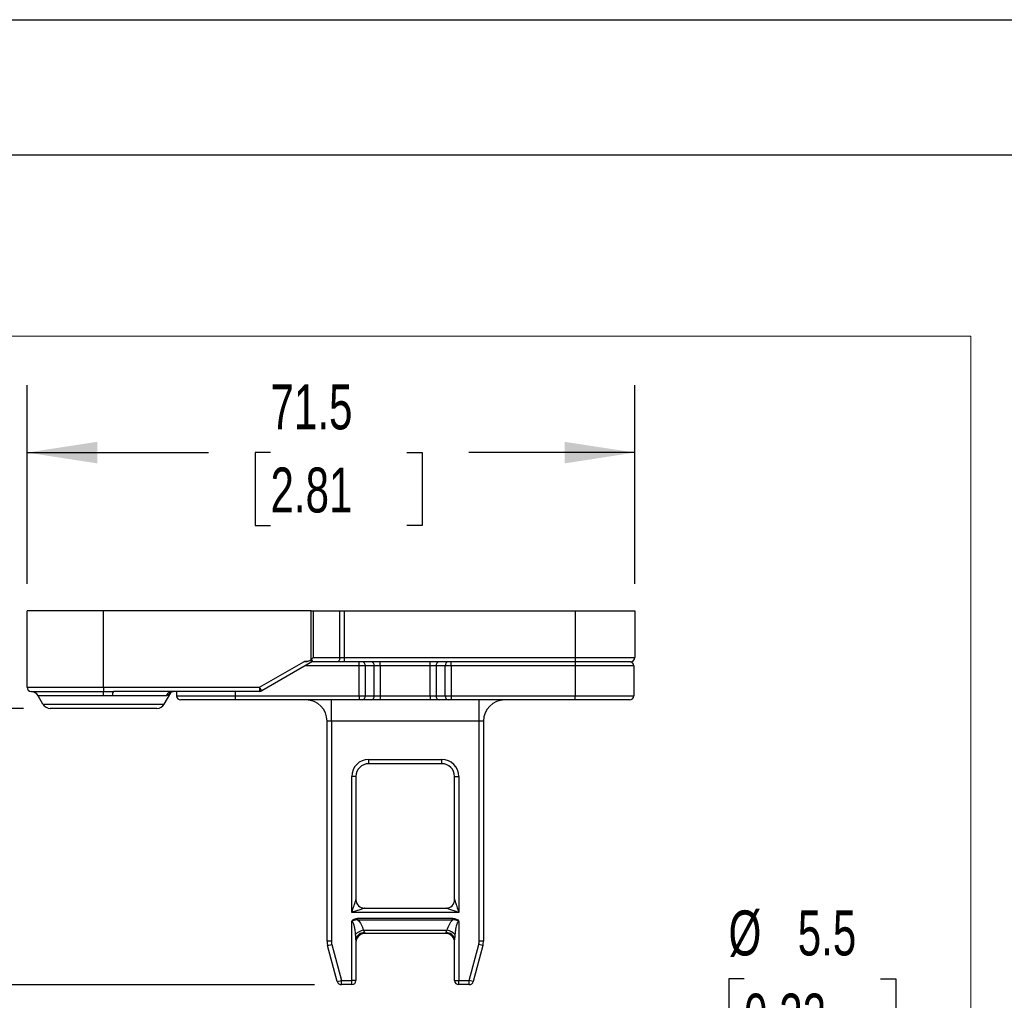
# Model space of a CAD drawing. Header units: millimetres. Extents: x 0 to 838, y 0 to 648.
# Tile 29 of 59: x 108 to 247, y 509 to 648. Entities that reach past the tile are written whole.
import ezdxf

# ---------------------------------------------------------------- set-up
doc = ezdxf.new("R2010")
doc.units = ezdxf.units.MM
doc.header["$LTSCALE"] = 3
doc.layers.add('DIMENSIONS', color=140, linetype='Continuous', lineweight=25)
doc.layers.add('TEXT', color=140, linetype='Continuous', lineweight=25)
doc.styles.add('SLDTEXTSTYLE0', font='TXT', dxfattribs={"width": 0.7})
doc.dimstyles.new('SLDDIMSTYLE10', dxfattribs={"dimtxt": 6.474023, "dimasz": 9.906, "dimexe": 0, "dimexo": 0.0625, "dimgap": 1.618506, "dimtad": 0, "dimtih": 1, "dimtoh": 1, "dimdec": 1, "dimlfac": 0.833333, "dimrnd": 1e-09, "dimzin": 4, "dimdsep": 46, "dimtxsty": 'SLDTEXTSTYLE0', "dimsah": 1, "dimcen": 0.09, "dimadec": 0, "dimazin": 1, "dimtfac": 1, "dimtdec": 1, "dimtofl": 0, "dimtmove": 0, "dimatfit": 3, "dimfxl": 0, "dimfrac": 2, "dimtolj": 1, "dimtzin": 12, "dimarcsym": 0})
doc.dimstyles.new('SLDDIMSTYLE11', dxfattribs={"dimtxt": 6.474023, "dimasz": 9.906, "dimexe": 0, "dimexo": 0.0625, "dimgap": 1.618506, "dimtad": 0, "dimtih": 1, "dimtoh": 1, "dimdec": 1, "dimlfac": 0.833333, "dimrnd": 1e-09, "dimzin": 12, "dimdsep": 46, "dimtxsty": 'SLDTEXTSTYLE0', "dimsah": 1, "dimcen": 0.09, "dimadec": 0, "dimazin": 3, "dimtfac": 1, "dimtdec": 1, "dimtmove": 0, "dimatfit": 0, "dimfxl": 0, "dimfrac": 2, "dimtolj": 1, "dimtzin": 12, "dimarcsym": 0})
doc.dimstyles.new('SLDDIMSTYLE12', dxfattribs={"dimtxt": 6.474023, "dimasz": 9.906, "dimexe": 0, "dimexo": 0.0625, "dimgap": 1.618506, "dimtad": 0, "dimtih": 1, "dimtoh": 1, "dimdec": 1, "dimlfac": 0.833333, "dimrnd": 1e-09, "dimzin": 12, "dimdsep": 46, "dimtxsty": 'SLDTEXTSTYLE0', "dimsah": 1, "dimcen": 0.09, "dimadec": 0, "dimazin": 3, "dimtfac": 1, "dimtdec": 1, "dimtofl": 0, "dimtmove": 0, "dimatfit": 3, "dimfxl": 0, "dimfrac": 2, "dimtolj": 1, "dimtzin": 12, "dimarcsym": 0})
doc.dimstyles.new('SLDDIMSTYLE13', dxfattribs={"dimtxt": 6.474023, "dimasz": 9.906, "dimexe": 0, "dimexo": 0.0625, "dimgap": 1.618506, "dimtad": 0, "dimtih": 1, "dimtoh": 1, "dimdec": 1, "dimlfac": 0.833333, "dimrnd": 1e-09, "dimzin": 4, "dimdsep": 46, "dimtxsty": 'SLDTEXTSTYLE0', "dimsah": 1, "dimcen": 0.09, "dimadec": 0, "dimazin": 1, "dimtfac": 1, "dimtdec": 1, "dimtmove": 0, "dimatfit": 0, "dimfxl": 0, "dimfrac": 2, "dimtolj": 1, "dimtzin": 12, "dimarcsym": 0})
doc.dimstyles.new('SLDDIMSTYLE14', dxfattribs={"dimtxt": 6.474023, "dimasz": 9.906, "dimexe": 0, "dimexo": 0.0625, "dimgap": 1.618506, "dimtad": 0, "dimtih": 1, "dimtoh": 1, "dimdec": 1, "dimlfac": 0.833333, "dimrnd": 1e-09, "dimzin": 12, "dimdsep": 46, "dimtxsty": 'SLDTEXTSTYLE0', "dimsah": 1, "dimcen": 0, "dimadec": 0, "dimazin": 3, "dimtfac": 1, "dimtdec": 1, "dimtofl": 0, "dimtmove": 0, "dimatfit": 3, "dimfxl": 0, "dimfrac": 2, "dimtolj": 1, "dimtzin": 12, "dimarcsym": 0})

# ---------------------------------------------------------------- blocks, each defined once
blk = doc.blocks.new('_D_28')
at = {"layer": 'DIMENSIONS'}
for p, q in [((104.96, 564.26), (66.06, 564.26)), ((75.58, 564.26), (75.58, 550.75)), ((65.96, 539.01), (63.79, 539.01)), ((63.79, 539.01), (63.79, 528.72)), ((85.2, 539.01), (87.37, 539.01)), ((87.37, 539.01), (87.37, 528.72)), ((63.79, 528.72), (65.96, 528.72)), ((87.37, 528.72), (85.2, 528.72)), ((75.58, 511.46), (75.58, 527.27)), ((149.34, 511.46), (66.06, 511.46))]:
    blk.add_line(p, q, dxfattribs=at)
for points in [[(75.58, 564.26), (74.06, 554.36), (77.1, 554.36)], [(75.58, 511.46), (77.1, 521.37), (74.06, 521.37)]]:
    blk.add_solid(points, dxfattribs=at)
at = {"layer": 'DIMENSIONS', "char_height": 6.35, "attachment_point": 1, "style": 'SLDTEXTSTYLE0'}
for s, insert in [('44.0', (65.96, 548.64)), ('1.73', (65.96, 536.91))]:
    blk.add_mtext(s, dxfattribs=dict(at, insert=insert))
blk = doc.blocks.new('_D_29')
at = {"layer": 'DIMENSIONS'}
for p, q in [((64.03, 586.59), (61.86, 586.59)), ((61.86, 586.59), (61.86, 576.3)), ((83.27, 586.59), (85.44, 586.59)), ((85.44, 586.59), (85.44, 576.3)), ((94.94, 586.59), (99.57, 586.59)), ((99.57, 586.59), (99.57, 564.26)), ((61.86, 576.3), (64.03, 576.3)), ((85.44, 576.3), (83.27, 576.3)), ((104.96, 564.26), (90.05, 564.26)), ((108.24, 550.46), (90.05, 550.46)), ((99.57, 550.46), (99.57, 531.41))]:
    blk.add_line(p, q, dxfattribs=at)
for points in [[(99.57, 564.26), (101.1, 574.17), (98.05, 574.17)], [(99.57, 550.46), (98.05, 540.56), (101.1, 540.56)]]:
    blk.add_solid(points, dxfattribs=at)
at = {"layer": 'DIMENSIONS', "char_height": 6.35, "attachment_point": 1, "style": 'SLDTEXTSTYLE0'}
for s, insert in [('11.5', (64.03, 596.22)), ('0.45', (64.03, 584.48))]:
    blk.add_mtext(s, dxfattribs=dict(at, insert=insert))
blk = doc.blocks.new('_D_30')
at = {"layer": 'DIMENSIONS'}
for p, q in [((108.77, 568.07), (108.77, 596.11)), ((194.57, 568.07), (194.57, 596.11)), ((108.77, 586.59), (134.37, 586.59)), ((143.14, 586.59), (140.97, 586.59)), ((140.97, 586.59), (140.97, 576.3)), ((162.38, 586.59), (164.55, 586.59)), ((164.55, 586.59), (164.55, 576.3)), ((194.57, 586.59), (171.15, 586.59)), ((140.97, 576.3), (143.14, 576.3)), ((164.55, 576.3), (162.38, 576.3))]:
    blk.add_line(p, q, dxfattribs=at)
for points in [[(108.77, 586.59), (118.68, 585.06), (118.68, 588.11)], [(194.57, 586.59), (184.66, 588.11), (184.66, 585.06)]]:
    blk.add_solid(points, dxfattribs=at)
at = {"layer": 'DIMENSIONS', "char_height": 6.35, "attachment_point": 1, "style": 'SLDTEXTSTYLE0'}
for s, insert in [('71.5', (143.14, 596.22)), ('2.81', (143.14, 584.48))]:
    blk.add_mtext(s, dxfattribs=dict(at, insert=insert))
blk = doc.blocks.new('_D_31')
at = {"layer": 'DIMENSIONS'}
for p, q in [((103.04, 497.9), (103.04, 516.95)), ((115.76, 497.9), (93.51, 497.9)), ((115.76, 476.3), (93.51, 476.3)), ((103.04, 457.14), (103.04, 476.3)), ((62.26, 457.14), (60.09, 457.14)), ((60.09, 457.14), (60.09, 446.85)), ((81.5, 457.14), (83.67, 457.14)), ((83.67, 457.14), (83.67, 446.85)), ((93.17, 457.14), (103.04, 457.14)), ((60.09, 446.85), (62.26, 446.85)), ((83.67, 446.85), (81.5, 446.85))]:
    blk.add_line(p, q, dxfattribs=at)
for points in [[(103.04, 497.9), (104.56, 507.81), (101.51, 507.81)], [(103.04, 476.3), (101.51, 466.4), (104.56, 466.4)]]:
    blk.add_solid(points, dxfattribs=at)
at = {"layer": 'DIMENSIONS', "char_height": 6.35, "attachment_point": 1, "style": 'SLDTEXTSTYLE0'}
for s, insert in [('18.0', (62.26, 466.78)), ('0.71', (62.26, 455.04))]:
    blk.add_mtext(s, dxfattribs=dict(at, insert=insert))
blk = doc.blocks.new('_D_33')
at = {"layer": 'DIMENSIONS'}
for p, q in [((210.01, 512.3), (207.84, 512.3)), ((207.84, 512.3), (207.84, 502.01)), ((229.25, 512.3), (231.42, 512.3)), ((231.42, 512.3), (231.42, 502.01)), ((187.82, 489.96), (195.29, 502.9)), ((195.29, 502.9), (200.9, 502.9)), ((207.84, 502.01), (210.01, 502.01)), ((231.42, 502.01), (229.25, 502.01))]:
    blk.add_line(p, q, dxfattribs=at)
blk.add_solid([(187.82, 489.96), (194.09, 497.78), (191.45, 499.3)], dxfattribs=at)
at = {"layer": 'DIMENSIONS', "char_height": 6.35, "attachment_point": 1, "style": 'SLDTEXTSTYLE0'}
for s, insert in [('%%c', (207.82, 521.94)), ('5.5', (217.59, 521.94)), ('0.22', (210.01, 510.2)), ('(2X)', (210.19, 498.46))]:
    blk.add_mtext(s, dxfattribs=dict(at, insert=insert))

msp = doc.modelspace()

# ---------------------------------------------------------------- linework, layer by layer
at = {"color": 7, "linetype": 'Continuous'}
msp.add_line((0.007411, 647.708022), (838.207411, 647.708022), dxfattribs=at)
at = {"color": 179, "linetype": 'Continuous', "lineweight": 18}
for p, q in [((49.744607, 603.043049), (242.019399, 603.043049)), ((242.019399, 603.043049), (242.019399, 426.750797))]:
    msp.add_line(p, q, dxfattribs=at)
for p, q in [((119.569953, 564.264718), (108.769953, 564.264718)), ((108.769953, 553.464718), (108.769953, 564.264718)), ((119.569953, 553.464718), (119.569953, 564.264718)), ((148.883797, 564.264718), (119.569953, 564.264718)), ((148.883797, 557.364718), (148.883797, 564.264718)), ((148.883797, 564.264718), (149.183797, 564.264718)), ((149.183797, 564.264718), (149.183797, 557.664718)), ((149.183797, 564.264718), (152.923027, 564.264718)), ((152.923027, 557.664718), (152.923027, 564.264718)), ((152.923027, 564.264718), (153.523027, 564.264718)), ((153.523027, 564.264718), (153.523027, 557.664718)), ((153.523027, 564.264718), (186.169953, 564.264718)), ((186.169953, 564.264718), (186.169953, 557.664718)), ((186.169953, 564.264718), (194.569953, 564.264718)), ((194.569953, 564.264718), (194.569953, 557.664718)), ((149.183797, 557.664718), (152.923027, 557.664718)), ((152.923027, 557.664718), (153.523027, 557.664718)), ((153.523027, 557.664718), (153.523027, 557.064718)), ((153.523027, 557.664718), (186.169953, 557.664718)), ((186.169953, 557.664718), (194.569953, 557.664718)), ((186.169953, 557.664718), (186.169953, 557.064718)), ((141.609183, 553.464718), (147.844566, 557.064718)), ((149.055225, 557.070872), (141.909183, 552.945103)), ((155.672897, 556.464718), (148.005336, 556.464718)), ((152.623027, 557.064718), (149.044566, 557.064718)), ((153.523027, 557.064718), (152.623027, 557.064718)), ((186.169953, 557.064718), (153.523027, 557.064718)), ((155.672897, 556.464718), (155.672897, 557.064718)), ((156.521425, 556.464718), (155.672897, 556.464718)), ((155.672897, 552.264718), (155.672897, 556.464718)), ((156.521425, 556.464718), (156.521425, 552.264718)), ((157.798481, 556.464718), (156.521425, 556.464718)), ((157.798481, 552.264718), (157.798481, 556.464718)), ((158.647009, 556.464718), (157.798481, 556.464718)), ((158.647009, 556.464718), (158.647009, 557.064718)), ((158.647009, 556.464718), (158.647009, 552.264718)), ((165.692897, 556.464718), (158.647009, 556.464718)), ((165.692897, 556.464718), (165.692897, 557.064718)), ((166.541425, 556.464718), (165.692897, 556.464718)), ((165.692897, 552.264718), (165.692897, 556.464718)), ((167.818481, 556.464718), (166.541425, 556.464718)), ((166.541425, 556.464718), (166.541425, 552.264718)), ((168.667009, 556.464718), (167.818481, 556.464718)), ((167.818481, 552.264718), (167.818481, 556.464718)), ((168.667009, 556.464718), (168.667009, 557.064718)), ((186.169953, 556.464718), (168.667009, 556.464718)), ((168.667009, 556.464718), (168.667009, 552.264718)), ((186.169953, 557.064718), (186.169953, 556.464718)), ((193.969953, 557.064718), (186.169953, 557.064718)), ((194.449953, 556.464718), (186.169953, 556.464718)), ((186.169953, 556.464718), (186.169953, 552.264718)), ((194.449953, 556.464718), (194.449953, 552.264718)), ((108.769953, 553.464718), (119.569953, 553.464718)), ((119.569953, 553.464718), (141.609183, 553.464718)), ((119.569953, 553.464718), (119.569953, 552.865541)), ((141.909183, 552.945103), (141.609183, 553.464718)), ((141.609183, 553.464718), (141.609183, 552.864718)), ((109.338538, 552.865541), (119.569953, 552.865541)), ((119.569953, 552.267187), (110.314937, 552.267187)), ((111.009183, 551.064718), (110.314937, 552.267187)), ((119.569953, 552.267187), (119.569953, 552.865541)), ((128.401075, 552.264718), (120.809886, 552.264718)), ((141.609183, 552.864718), (120.949137, 552.864718)), ((128.130722, 551.064718), (129.054, 552.663882)), ((129.054, 552.663882), (129.183485, 552.82612)), ((129.889953, 552.864718), (129.889953, 552.264718)), ((129.889953, 552.264718), (138.169953, 552.264718)), ((138.169953, 552.864718), (138.169953, 552.264718)), ((138.169953, 552.264718), (155.672897, 552.264718)), ((138.169953, 552.264718), (138.169953, 551.664718)), ((155.672897, 552.264718), (156.521425, 552.264718)), ((155.672897, 552.264718), (155.672897, 551.664718)), ((156.521425, 552.264718), (157.798481, 552.264718)), ((157.798481, 552.264718), (158.647009, 552.264718)), ((158.647009, 552.264718), (158.647009, 551.664718)), ((158.647009, 552.264718), (165.692897, 552.264718)), ((165.692897, 552.264718), (166.541425, 552.264718)), ((165.692897, 552.264718), (165.692897, 551.664718)), ((166.541425, 552.264718), (167.818481, 552.264718)), ((167.818481, 552.264718), (168.667009, 552.264718)), ((168.667009, 552.264718), (186.169953, 552.264718)), ((168.667009, 552.264718), (168.667009, 551.664718)), ((186.169953, 552.264718), (194.449953, 552.264718)), ((186.169953, 551.664718), (186.169953, 552.264718)), ((111.009183, 551.064718), (128.130722, 551.064718)), ((138.169953, 551.664718), (130.489953, 551.664718)), ((155.672897, 551.664718), (138.169953, 551.664718)), ((151.729953, 548.664718), (151.729953, 551.664718)), ((156.097161, 551.664718), (155.672897, 551.664718)), ((157.374217, 551.664718), (156.097161, 551.664718)), ((158.647009, 551.664718), (157.374217, 551.664718)), ((165.692897, 551.664718), (158.647009, 551.664718)), ((166.965689, 551.664718), (165.692897, 551.664718)), ((168.242745, 551.664718), (166.965689, 551.664718)), ((168.667009, 551.664718), (168.242745, 551.664718)), ((186.169953, 551.664718), (168.667009, 551.664718)), ((172.609953, 548.664718), (172.609953, 551.664718)), ((193.849953, 551.664718), (186.169953, 551.664718)), ((127.091492, 550.464718), (112.048414, 550.464718)), ((151.729953, 548.664718), (151.129953, 548.664718)), ((151.129953, 517.602683), (151.129953, 548.664718)), ((172.609953, 548.664718), (151.729953, 548.664718)), ((151.729953, 548.664718), (151.729953, 517.602683)), ((173.209953, 548.664718), (172.609953, 548.664718)), ((172.609953, 517.602683), (172.609953, 548.664718)), ((173.209953, 548.664718), (173.209953, 517.602683)), ((157.009953, 543.264718), (167.329953, 543.264718)), ((157.009953, 542.664718), (157.009953, 543.264718)), ((167.329953, 542.664718), (157.009953, 542.664718)), ((167.329953, 542.664718), (167.329953, 543.264718)), ((154.609953, 521.664718), (154.609953, 540.864718)), ((155.209953, 540.864718), (154.609953, 540.864718)), ((155.209953, 540.864718), (155.209953, 523.464718)), ((169.129953, 540.864718), (169.729953, 540.864718)), ((169.129953, 523.464718), (169.129953, 540.864718)), ((169.729953, 540.864718), (169.729953, 521.664718)), ((169.729953, 521.664718), (154.609953, 521.664718)), ((156.409953, 522.264718), (167.929953, 522.264718)), ((154.609953, 512.064718), (154.609953, 520.383179)), ((155.481514, 520.833333), (168.858392, 520.833333)), ((155.481514, 520.593333), (155.481514, 520.833333)), ((168.858392, 520.593333), (155.481514, 520.593333)), ((168.858392, 520.593333), (168.858392, 520.833333)), ((169.729953, 520.383179), (169.729953, 512.064718)), ((156.251453, 519.144718), (168.088453, 519.144718)), ((156.409953, 518.807126), (156.409953, 518.664718)), ((167.929953, 518.664718), (156.409953, 518.664718)), ((167.929953, 518.664718), (167.929953, 518.807126)), ((151.729953, 517.602683), (151.129953, 517.602683)), ((155.209953, 517.785136), (155.209953, 512.064718)), ((169.129953, 512.064718), (169.129953, 517.785136)), ((173.209953, 517.602683), (172.609953, 517.602683)), ((151.211731, 516.981517), (151.791286, 517.136809)), ((152.570793, 511.909426), (151.211731, 516.981517)), ((151.791286, 517.136809), (153.150349, 512.064718)), ((171.189557, 512.064718), (172.548619, 517.136809)), ((173.128175, 516.981517), (171.769112, 511.909426)), ((173.128175, 516.981517), (172.548619, 517.136809)), ((152.570793, 511.909426), (153.150349, 512.064718)), ((153.150349, 512.064718), (154.609953, 512.064718)), ((153.150349, 511.464718), (153.150349, 512.064718)), ((155.209953, 512.064718), (154.609953, 512.064718)), ((154.609953, 511.464718), (154.609953, 512.064718)), ((169.129953, 512.064718), (169.729953, 512.064718)), ((169.729953, 512.064718), (171.189557, 512.064718)), ((169.729953, 511.464718), (169.729953, 512.064718)), ((171.769112, 511.909426), (171.189557, 512.064718)), ((171.189557, 511.464718), (171.189557, 512.064718)), ((154.609953, 511.464718), (153.150349, 511.464718)), ((171.189557, 511.464718), (169.729953, 511.464718))]:
    msp.add_line(p, q)
at = {"flags": 128}
msp.add_lwpolyline([(152.923027, 557.664718), (152.917263, 557.547664), (152.900191, 557.435108), (152.872468, 557.331376), (152.835159, 557.240454), (152.789698, 557.165836), (152.737832, 557.11039), (152.681554, 557.076247), (152.623027, 557.064718)], dxfattribs=at)
for centre, radius, start, end in [((193.969953, 557.664718), 0.6, 270, 0), ((155.991095, 556.539718), 0.535607, 351.95053302, 78.57824634), ((157.268151, 556.539718), 0.535607, 351.95053302, 78.57824634), ((167.071755, 556.539718), 0.535607, 101.42175366, 188.04946698), ((168.348811, 556.539718), 0.535607, 101.42175366, 188.04946698), ((193.849953, 556.464718), 0.6, 0, 90), ((109.369953, 553.464718), 0.6, 180, 266.99869077), ((109.275707, 551.667187), 1.2, 30, 86.99869077), ((121.778888, 552.355985), 0.973291, 148.48691834, 185.38064579), ((129.403445, 551.727524), 1.137244, 90.53328376, 151.81206214), ((129.778647, 552.010484), 1.042054, 131.65255135, 152.52337345), ((130.489953, 552.264718), 0.6, 180, 270), ((141.609183, 553.464718), 0.6, 270, 300), ((155.991095, 552.189718), 0.535607, 281.42175366, 8.04946698), ((157.268151, 552.189718), 0.535607, 281.42175366, 8.04946698), ((167.071755, 552.189718), 0.535607, 171.95053302, 258.57824634), ((168.348811, 552.189718), 0.535607, 171.95053302, 258.57824634), ((193.849953, 552.264718), 0.6, 270, 0), ((112.048414, 551.664718), 1.2, 210, 270), ((127.091492, 551.664718), 1.2, 270, 330), ((148.129953, 548.664718), 3, 0, 90), ((176.209953, 548.664718), 3, 90, 180), ((157.009953, 540.864718), 2.4, 90, 180), ((157.009953, 540.864718), 1.8, 90, 180), ((167.329953, 540.864718), 2.4, 0, 90), ((167.329953, 540.864718), 1.8, 0, 90), ((156.409953, 523.464718), 1.2, 180, 270), ((167.929953, 523.464718), 1.2, 270, 0), ((156.487319, 517.416553), 1.744187, 97.77191216, 139.69814821), ((156.327549, 517.68838), 1.121777, 85.78737286, 175.05192476), ((156.409953, 517.464718), 1.2, 90, 180), ((168.012356, 517.68838), 1.121777, 4.94807524, 94.21262714), ((167.929953, 517.464718), 1.2, 0, 90), ((167.852586, 517.416553), 1.744187, 40.30185179, 82.22808784), ((153.529953, 517.602683), 2.4, 180, 195), ((153.529953, 517.602683), 1.8, 180, 195), ((170.809953, 517.602683), 1.8, 345, 0), ((170.809953, 517.602683), 2.4, 345, 0), ((153.150349, 512.064718), 0.6, 195, 270), ((154.609953, 512.064718), 0.6, 270, 0), ((169.729953, 512.064718), 0.6, 180, 270), ((171.189557, 512.064718), 0.6, 270, 345)]:
    msp.add_arc(centre, radius, start, end)
for points in [[(149.183797, 557.664718), (149.094139, 557.56119), (148.987324, 557.454375), (148.883797, 557.364718)], [(120.809886, 552.264718), (120.39913, 552.265541), (119.984575, 552.266364), (119.569953, 552.267187)]]:
    msp.add_open_spline(points, degree=3)
for points, knots in [([(147.844566, 557.064718), (148.044566, 557.064718), (148.258926, 557.091513), (148.630207, 557.198692), (148.783797, 557.278115), (148.883797, 557.364718)], [0, 0, 0, 0, 0.5, 0.5, 1, 1, 1, 1]), ([(149.055225, 557.070872), (149.062897, 557.076635), (149.07742, 557.087545), (149.087087, 557.112325), (149.087932, 557.1389), (149.080773, 557.165405), (149.066953, 557.189533), (149.047377, 557.209675), (149.021442, 557.224618), (148.989269, 557.232978), (148.952336, 557.22912), (148.90185, 557.214855), (148.834223, 557.199167), (148.75124, 557.17968), (148.588308, 557.144598), (148.362441, 557.104959), (148.086509, 557.071713), (147.919033, 557.066871), (147.844566, 557.064718)], [0, 0, 0, 0, 0.0542310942, 0.1026665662, 0.1454740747, 0.1828980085, 0.2153058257, 0.2432645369, 0.26765451, 0.2929268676, 0.3163164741, 0.3382106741, 0.3900546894, 0.445499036, 0.4958579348, 0.6976218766, 0.865550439, 1, 1, 1, 1]), ([(119.569953, 552.865541), (119.798608, 552.865429), (120.258512, 552.865203), (120.718065, 552.86488), (120.949137, 552.864718)], [0, 0, 0, 0, 0.49717830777, 1, 1, 1, 1]), ([(128.854138, 552.491274), (128.828508, 552.468546), (128.778436, 552.424143), (128.702853, 552.369552), (128.614179, 552.317082), (128.512806, 552.27428), (128.437777, 552.267859), (128.401075, 552.264718)], [0, 0, 0, 0, 0.1745661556, 0.3410486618, 0.4999130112, 0.7553743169, 1, 1, 1, 1]), ([(129.054, 552.663882), (129.053397, 552.66338), (129.052192, 552.662378), (129.042444, 552.654248), (129.026922, 552.641267), (129.00196, 552.620298), (128.965297, 552.589499), (128.915655, 552.547158), (128.874104, 552.509411), (128.854138, 552.491274)], [0, 0, 0, 0, 0.1253696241, 0.2505213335, 0.3755645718, 0.50060976, 0.6799338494, 0.8462030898, 1, 1, 1, 1]), ([(129.092732, 552.792862), (129.097472, 552.799698), (129.108875, 552.816143), (129.2784, 552.847677), (129.377461, 552.866105)], [0, 0, 0, 0, 0.4156562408, 1, 1, 1, 1]), ([(154.609953, 521.664718), (154.640519, 521.75614), (154.695753, 521.921341), (154.769414, 522.142255), (154.850303, 522.386293), (154.937682, 522.647119), (155.032026, 522.93122), (155.107692, 523.157541), (155.16066, 523.316935), (155.190891, 523.407439), (155.206833, 523.455266), (155.208958, 523.461703), (155.209953, 523.464718)], [0, 0, 0, 0, 0.1380766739, 0.249505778, 0.3342902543, 0.5084065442, 0.648304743, 0.7758317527, 0.873079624, 0.922466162, 0.9636848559, 1, 1, 1, 1]), ([(169.129953, 523.464718), (169.130287, 523.463702), (169.130975, 523.461616), (169.136439, 523.445154), (169.14505, 523.419325), (169.157108, 523.383213), (169.182902, 523.305929), (169.232178, 523.15765), (169.30788, 522.931211), (169.402226, 522.647147), (169.501025, 522.352053), (169.612197, 522.016564), (169.686271, 521.795237), (169.729953, 521.664718)], [0, 0, 0, 0, 0.02151641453, 0.04418840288, 0.06892087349, 0.09641604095, 0.12718756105, 0.22439346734, 0.35190176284, 0.49174036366, 0.66583144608, 0.80293641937, 1, 1, 1, 1]), ([(156.409953, 522.264718), (156.408937, 522.264383), (156.406851, 522.263696), (156.390389, 522.258232), (156.36456, 522.249621), (156.328448, 522.237563), (156.251164, 522.211768), (156.102885, 522.162492), (155.876446, 522.08679), (155.592382, 521.992445), (155.297288, 521.893645), (154.961799, 521.782474), (154.740472, 521.7084), (154.609953, 521.664718)], [0, 0, 0, 0, 0.0215164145, 0.0441884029, 0.0689208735, 0.0964160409, 0.127187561, 0.2243934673, 0.3519017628, 0.4917403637, 0.6658314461, 0.8029364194, 1, 1, 1, 1]), ([(169.729953, 521.664718), (169.638531, 521.695284), (169.47333, 521.750518), (169.252416, 521.824179), (169.008378, 521.905068), (168.747552, 521.992447), (168.463451, 522.086791), (168.237129, 522.162457), (168.077736, 522.215425), (167.987232, 522.245656), (167.939405, 522.261599), (167.932968, 522.263723), (167.929953, 522.264718)], [0, 0, 0, 0, 0.138076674, 0.2495057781, 0.3342902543, 0.5084065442, 0.648304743, 0.7758317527, 0.8730796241, 0.922466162, 0.9636848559, 1, 1, 1, 1]), ([(154.609953, 520.383179), (154.634039, 520.467625), (154.690891, 520.538446), (154.820729, 520.653844), (154.896132, 520.69927), (155.133292, 520.804045), (155.307498, 520.833333), (155.481514, 520.833333)], [0, 0, 0, 0, 0.25, 0.25, 0.5, 0.5, 1, 1, 1, 1]), ([(155.481514, 520.593333), (155.437568, 520.598667), (155.353827, 520.60883), (155.233072, 520.609473), (155.124273, 520.600362), (155.014909, 520.578968), (154.90999, 520.546944), (154.818452, 520.50834), (154.754654, 520.472607), (154.704118, 520.440156), (154.658101, 520.410746), (154.624674, 520.391608), (154.609953, 520.383179)], [0, 0, 0, 0, 0.1442194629, 0.2748194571, 0.3928410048, 0.4994528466, 0.6371175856, 0.7494143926, 0.8223093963, 0.8748709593, 0.944894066, 1, 1, 1, 1]), ([(155.15712, 518.544718), (155.146252, 518.659435), (155.125684, 518.876547), (155.084496, 519.182457), (155.039362, 519.450414), (154.991052, 519.680361), (154.934833, 519.895814), (154.869402, 520.087818), (154.796296, 520.23859), (154.728278, 520.325868), (154.671636, 520.373321), (154.629194, 520.380104), (154.609953, 520.383179)], [0, 0, 0, 0, 0.1746353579, 0.3305130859, 0.4676855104, 0.5862297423, 0.6862659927, 0.8044927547, 0.8932052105, 0.9370127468, 0.9714446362, 1, 1, 1, 1]), ([(155.481514, 520.593333), (155.647288, 520.434436), (155.80255, 520.224842), (156.065935, 519.729293), (156.173713, 519.443986), (156.251453, 519.144718)], [0, 0, 0, 0, 0.5, 0.5, 1, 1, 1, 1]), ([(168.088453, 519.144718), (168.166193, 519.443986), (168.273971, 519.729293), (168.537355, 520.224842), (168.692617, 520.434436), (168.858392, 520.593333)], [0, 0, 0, 0, 0.5, 0.5, 1, 1, 1, 1]), ([(168.858392, 520.833333), (168.945475, 520.833333), (169.031481, 520.825977), (169.200984, 520.794117), (169.285413, 520.769207), (169.443547, 520.699394), (169.519106, 520.6539), (169.64902, 520.538448), (169.706319, 520.466039), (169.729953, 520.383179)], [0, 0, 0, 0, 0.25, 0.25, 0.5, 0.5, 0.75, 0.75, 1, 1, 1, 1]), ([(169.729953, 520.383179), (169.715192, 520.391633), (169.681658, 520.410837), (169.635549, 520.440269), (169.584978, 520.47279), (169.524259, 520.506562), (169.433448, 520.546937), (169.293089, 520.589182), (169.094369, 520.614608), (168.941769, 520.60085), (168.858392, 520.593333)], [0, 0, 0, 0, 0.0553073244, 0.1256446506, 0.1781423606, 0.2511549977, 0.3518126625, 0.5014469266, 0.7276048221, 1, 1, 1, 1]), ([(169.729953, 520.383179), (169.718625, 520.382174), (169.695034, 520.38008), (169.660735, 520.363826), (169.627097, 520.338695), (169.593963, 520.303714), (169.538893, 520.228541), (169.470491, 520.08798), (169.388733, 519.847602), (169.309459, 519.510336), (169.234349, 519.063428), (169.201106, 518.729009), (169.182786, 518.544718)], [0, 0, 0, 0, 0.0168086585, 0.0350046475, 0.0556621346, 0.0795251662, 0.1070793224, 0.1957572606, 0.3139703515, 0.4908817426, 0.7194353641, 1, 1, 1, 1]), ([(156.251453, 519.144718), (156.266837, 519.118522), (156.294756, 519.070983), (156.33044, 519.010902), (156.367231, 518.945765), (156.400829, 518.875843), (156.407061, 518.828908), (156.409953, 518.807126)], [0, 0, 0, 0, 0.2038936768, 0.370028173, 0.4985552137, 0.7672905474, 1, 1, 1, 1]), ([(167.929953, 518.807126), (167.930621, 518.817307), (167.932003, 518.838379), (167.942409, 518.874568), (167.958762, 518.915592), (167.984898, 518.968709), (168.028653, 519.04323), (168.066378, 519.107255), (168.088453, 519.144718)], [0, 0, 0, 0, 0.112022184, 0.2318477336, 0.3606065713, 0.4992102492, 0.7069693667, 1, 1, 1, 1]), ([(155.209953, 517.785136), (155.209505, 517.818114), (155.208576, 517.886625), (155.202407, 517.997522), (155.193756, 518.118861), (155.182804, 518.251083), (155.170287, 518.393998), (155.161602, 518.493413), (155.15712, 518.544718)], [0, 0, 0, 0, 0.1384091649, 0.2875506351, 0.4479188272, 0.6199113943, 0.8038506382, 1, 1, 1, 1]), ([(169.182786, 518.544718), (169.176125, 518.469012), (169.163428, 518.324706), (169.146317, 518.122342), (169.133176, 517.943201), (169.130987, 517.835848), (169.129953, 517.785136)], [0, 0, 0, 0, 0.2896526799, 0.5521142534, 0.7884224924, 1, 1, 1, 1])]:
    msp.add_open_spline(points, degree=3, knots=knots)
at = {"layer": 'TEXT'}
msp.add_line((19.05, 628.65), (819.15, 628.65), dxfattribs=at)

# ---------------------------------------------------------------- dimensions: what is measured, and where the dimension line sits
at = {"layer": 'DIMENSIONS'}
for base, p1, p2, angle, dimstyle, picture, middle in [((99.572809, 564.264718), (112.048414, 550.464718), (108.769953, 564.264718), 90, 'SLDDIMSTYLE11', '_D_29', (99.572809, 586.586308)), ((194.569953, 586.586308), (108.769953, 564.264718), (194.569953, 564.264718), 0, 'SLDDIMSTYLE12', '_D_30', (152.759197, 586.586308)), ((75.580708, 564.264718), (153.150349, 511.464718), (108.769953, 564.264718), 90, 'SLDDIMSTYLE10', '_D_28', (75.580708, 539.010039)), ((103.037562, 476.303302), (119.569953, 497.903302), (119.569953, 476.303302), 90, 'SLDDIMSTYLE13', '_D_31', (103.037562, 457.141198))]:
    dim = msp.add_linear_dim(base=base, p1=p1, p2=p2, angle=angle, dimstyle=dimstyle, dxfattribs=at)
    dim.commit()
    dim.dimension.update_dxf_attribs({"geometry": picture, "text_midpoint": middle, "dimtype": 160})
dim = msp.add_diameter_dim_2p(p1=(184.519953, 484.245418), p2=(187.819953, 489.961186), text='<>\\P(2X)', dimstyle='SLDDIMSTYLE14', dxfattribs=at)
dim.commit()
dim.dimension.update_dxf_attribs({"geometry": '_D_33', "text_midpoint": (219.630795, 506.246492), "dimtype": 163})

doc.saveas('drawing.dxf')
